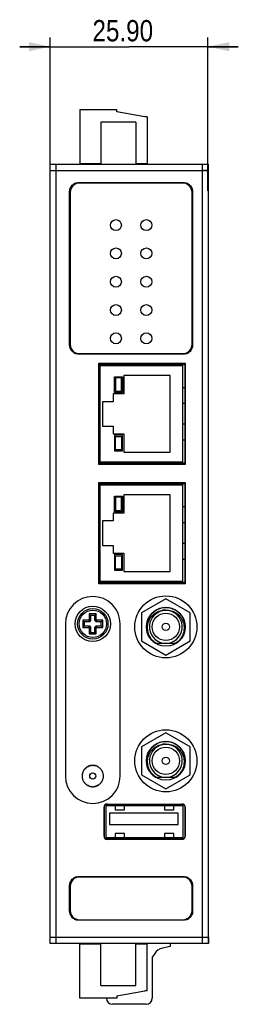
# Model space of a CAD drawing. Header units: millimetres. Extents: x 0 to 841, y 0 to 594.
# Tile 8 of 28: x 346 to 382, y 242 to 403. Entities that reach past the tile are written whole.
import ezdxf

# ---------------------------------------------------------------- set-up
doc = ezdxf.new("R2010")
doc.units = ezdxf.units.MM
doc.header["$LTSCALE"] = 46.255
doc.layers.get('0').update_dxf_attribs({"linetype": 'CONTINUOUS'})
for name, color, linetype in [('111100000100DXF_CONTINUOUS_LINE', 7, 'CONTINUOUS'), ('111121050101DXF_CONTINUOUS_LINE', 7, 'CONTINUOUS'), ('112600508120DXF_CONTINUOUS_LINE', 7, 'CONTINUOUS'), ('112601000400DXF_CONTINUOUS_LINE', 7, 'CONTINUOUS'), ('120400000140DXF_CONTINUOUS_LINE', 7, 'CONTINUOUS'), ('140222101002DXF_CONTINUOUS_LINE', 7, 'CONTINUOUS'), ('BSOPIN-OD3_DXF_CONTINUOUS_LINE', 7, 'CONTINUOUS'), ('DIN_RAIL_TOPDXF_CONTINUOUS_LINE', 7, 'CONTINUOUS'), ('MRC-1002-LTE-JP_EUDXF_DIMENSION', 7, 'CONTINUOUS'), ('NAME-20X28_DXF_CONTINUOUS_LINE', 7, 'CONTINUOUS'), ('NAME-20X7_DXF_CONTINUOUS_LINE', 7, 'CONTINUOUS'), ('PCB-MINIPCIEDXF_CONTINUOUS_LINE', 7, 'CONTINUOUS'), ('SE_P20_CS_19DXF_CONTINUOUS_LINE', 7, 'CONTINUOUS'), ('SIMCARD-DOORDXF_CONTINUOUS_LINE', 7, 'CONTINUOUS'), ('SMA-JACK-CRIDXF_CONTINUOUS_LINE', 7, 'CONTINUOUS'), ('UC-8100-NONLDXF_CONTINUOUS_LINE', 7, 'CONTINUOUS'), ('UC-8100_MOCKDXF_CONTINUOUS_LINE', 7, 'CONTINUOUS')]:
    doc.layers.add(name, color=color, linetype=linetype)
doc.styles.get("Standard").update_dxf_attribs({"font": 'txt', "width": 0.85})
doc.dimstyles.new('DIMSTYLE_1', dxfattribs={"dimtxt": 3.5, "dimasz": 3.5, "dimexe": 1.5, "dimexo": 1, "dimgap": 0.875, "dimtad": 1, "dimzin": 0, "dimdsep": 46, "dimtxsty": 'Standard', "dimblk": '_FILLED', "dimblk1": '_FILLED', "dimblk2": '_FILLED', "dimcen": 0.09, "dimclrt": 1, "dimazin": 0, "dimtp": 0.2, "dimtm": 0.2, "dimtfac": 1, "dimtofl": 0, "dimtmove": 0, "dimatfit": 3, "dimldrblk": '_FILLED', "dimfxl": 0, "dimtolj": 1, "dimtzin": 0, "dimarcsym": 0})

# ---------------------------------------------------------------- blocks, each defined once
blk = doc.blocks.new('_FILLED')
at = {"color": 0, "linetype": 'ByBlock'}
blk.add_solid([(0, 0), (-1, 0.214), (-1, -0.214)], dxfattribs=at)
blk = doc.blocks.new('*D1')
at = {"layer": 'MRC-1002-LTE-JP_EUDXF_DIMENSION', "color": 3, "linetype": 'Continuous'}
for p, q in [((350.85, 379.45), (350.85, 400.36)), ((376.75, 375.18), (376.75, 400.36)), ((350.85, 398.86), (345.85, 398.86)), ((345.85, 398.86), (363.8, 398.86)), ((381.75, 398.86), (363.8, 398.86)), ((376.75, 398.86), (381.75, 398.86))]:
    blk.add_line(p, q, dxfattribs=at)
at = {"layer": 'MRC-1002-LTE-JP_EUDXF_DIMENSION', "color": 3, "linetype": 'Continuous', "xscale": 3.5, "yscale": 3.5, "zscale": 3.5}
blk.add_blockref('_FILLED', (350.85, 398.86), dxfattribs=at)
at = {"layer": 'MRC-1002-LTE-JP_EUDXF_DIMENSION', "color": 3, "linetype": 'Continuous', "xscale": 3.5, "yscale": 3.5, "zscale": 3.5, "rotation": 180}
blk.add_blockref('_FILLED', (376.75, 398.86), dxfattribs=at)
at = {"layer": 'MRC-1002-LTE-JP_EUDXF_DIMENSION', "color": 1, "linetype": 'Continuous', "insert": (362.78, 403.24), "char_height": 3.5, "width": 14.875, "attachment_point": 2, "line_spacing_factor": 0.9}
blk.add_mtext('25.90', dxfattribs=at)

msp = doc.modelspace()

# ---------------------------------------------------------------- linework, layer by layer
at = {"layer": '111100000100DXF_CONTINUOUS_LINE', "color": 7, "linetype": 'Continuous'}
for p, q in [((355.697, 388.548), (355.697, 379.648)), ((355.697, 388.548), (361.797, 388.548)), ((361.797, 388.148), (361.797, 388.548)), ((366.397, 387.348), (361.797, 388.148)), ((366.797, 387.348), (366.397, 387.348)), ((366.797, 387.348), (366.797, 379.648)), ((359.197, 386.448), (359.197, 379.548)), ((364.897, 386.448), (359.197, 386.448)), ((364.897, 386.448), (364.897, 379.548)), ((355.697, 379.648), (359.197, 379.648)), ((364.897, 379.648), (366.797, 379.648))]:
    msp.add_line(p, q, dxfattribs=at)
at = {"layer": '111121050101DXF_CONTINUOUS_LINE', "color": 7, "linetype": 'Continuous'}
for p, q in [((359.197, 251.448), (355.697, 251.448)), ((355.697, 242.548), (355.697, 251.448)), ((359.197, 244.648), (359.197, 251.548)), ((364.897, 244.648), (364.897, 251.548)), ((366.797, 251.448), (364.897, 251.448)), ((366.797, 243.748), (366.797, 251.448)), ((359.197, 244.648), (364.897, 244.648)), ((361.797, 242.948), (366.397, 243.748)), ((361.797, 242.948), (361.797, 242.548)), ((366.797, 243.748), (366.397, 243.748)), ((361.797, 242.548), (355.697, 242.548))]:
    msp.add_line(p, q, dxfattribs=at)
at = {"layer": '112600508120DXF_CONTINUOUS_LINE', "color": 40, "linetype": 'Continuous'}
for p, q in [((358.847, 330.448), (358.847, 346.648)), ((358.847, 346.648), (372.947, 346.648)), ((372.947, 346.648), (372.947, 330.448)), ((372.947, 330.448), (358.847, 330.448)), ((358.847, 310.848), (358.847, 327.048)), ((358.847, 327.048), (372.947, 327.048)), ((372.947, 327.048), (372.947, 310.848)), ((372.947, 310.848), (358.847, 310.848))]:
    msp.add_line(p, q, dxfattribs=at)
at = {"layer": '112600508120DXF_CONTINUOUS_LINE', "color": 7, "linetype": 'Continuous'}
for p, q in [((359.047, 330.248), (359.047, 346.848)), ((372.647, 346.448), (359.047, 346.448)), ((372.647, 330.648), (372.647, 346.448)), ((359.047, 345.863), (358.847, 345.863)), ((359.047, 345.463), (358.847, 345.463)), ((359.047, 344.563), (358.847, 344.563)), ((361.397, 342.048), (361.397, 344.648)), ((361.397, 344.648), (362.747, 344.648)), ((362.747, 344.648), (362.747, 342.048)), ((362.947, 344.848), (362.947, 341.848)), ((370.547, 344.848), (362.947, 344.848)), ((370.547, 332.248), (370.547, 344.848)), ((359.047, 342.923), (358.847, 342.923)), ((361.597, 344.448), (361.597, 342.248)), ((362.547, 344.448), (361.597, 344.448)), ((362.547, 342.248), (362.547, 344.448)), ((359.047, 342.023), (358.847, 342.023)), ((361.197, 341.848), (361.197, 340.548)), ((362.947, 341.848), (361.197, 341.848)), ((362.747, 342.048), (361.397, 342.048)), ((361.597, 342.248), (362.547, 342.248)), ((373.047, 342.848), (372.647, 342.848)), ((359.047, 341.273), (358.847, 341.273)), ((359.047, 340.903), (358.847, 340.903)), ((359.047, 340.003), (358.847, 340.003)), ((359.447, 340.548), (359.447, 336.548)), ((361.197, 340.548), (359.447, 340.548)), ((373.047, 340.248), (372.647, 340.248)), ((359.047, 339.633), (358.847, 339.633)), ((359.047, 338.733), (358.847, 338.733)), ((359.047, 338.363), (358.847, 338.363)), ((359.047, 337.463), (358.847, 337.463)), ((359.047, 337.093), (358.847, 337.093)), ((359.447, 336.548), (361.197, 336.548)), ((361.197, 336.548), (361.197, 335.248)), ((373.047, 336.848), (372.647, 336.848)), ((359.047, 336.193), (358.847, 336.193)), ((359.047, 335.823), (358.847, 335.823)), ((359.047, 335.073), (358.847, 335.073)), ((361.197, 335.248), (362.947, 335.248)), ((361.397, 335.048), (361.397, 332.448)), ((362.747, 335.048), (361.397, 335.048)), ((361.597, 332.648), (361.597, 334.848)), ((361.597, 334.848), (362.547, 334.848)), ((362.547, 334.848), (362.547, 332.648)), ((362.747, 332.448), (362.747, 335.048)), ((362.947, 335.248), (362.947, 332.248)), ((359.047, 334.173), (358.847, 334.173)), ((373.047, 334.248), (372.647, 334.248)), ((359.047, 332.533), (358.847, 332.533)), ((359.047, 331.633), (358.847, 331.633)), ((361.397, 332.448), (362.747, 332.448)), ((362.547, 332.648), (361.597, 332.648)), ((362.947, 332.248), (370.547, 332.248)), ((359.047, 331.233), (358.847, 331.233)), ((359.047, 330.648), (372.647, 330.648)), ((359.047, 310.648), (359.047, 327.248)), ((372.647, 326.848), (359.047, 326.848)), ((372.647, 311.048), (372.647, 326.848)), ((359.047, 326.263), (358.847, 326.263)), ((359.047, 325.863), (358.847, 325.863)), ((362.947, 325.248), (362.947, 322.248)), ((370.547, 325.248), (362.947, 325.248)), ((370.547, 312.648), (370.547, 325.248)), ((359.047, 324.963), (358.847, 324.963)), ((361.397, 322.448), (361.397, 325.048)), ((361.397, 325.048), (362.747, 325.048)), ((361.597, 324.848), (361.597, 322.648)), ((362.547, 324.848), (361.597, 324.848)), ((362.547, 322.648), (362.547, 324.848)), ((362.747, 325.048), (362.747, 322.448)), ((359.047, 323.323), (358.847, 323.323)), ((359.047, 322.423), (358.847, 322.423)), ((361.197, 322.248), (361.197, 320.948)), ((362.947, 322.248), (361.197, 322.248)), ((362.747, 322.448), (361.397, 322.448)), ((361.597, 322.648), (362.547, 322.648)), ((373.047, 323.248), (372.647, 323.248)), ((359.047, 321.673), (358.847, 321.673)), ((359.047, 321.303), (358.847, 321.303)), ((359.047, 320.403), (358.847, 320.403)), ((359.447, 320.948), (359.447, 316.948)), ((361.197, 320.948), (359.447, 320.948)), ((373.047, 320.648), (372.647, 320.648)), ((359.047, 320.033), (358.847, 320.033)), ((359.047, 319.133), (358.847, 319.133)), ((359.047, 318.763), (358.847, 318.763)), ((359.047, 317.863), (358.847, 317.863)), ((359.047, 317.493), (358.847, 317.493)), ((373.047, 317.248), (372.647, 317.248)), ((359.047, 316.593), (358.847, 316.593)), ((359.047, 316.223), (358.847, 316.223)), ((359.047, 315.473), (358.847, 315.473)), ((359.447, 316.948), (361.197, 316.948)), ((361.197, 316.948), (361.197, 315.648)), ((361.197, 315.648), (362.947, 315.648)), ((361.397, 315.448), (361.397, 312.848)), ((362.747, 315.448), (361.397, 315.448)), ((362.747, 312.848), (362.747, 315.448)), ((362.947, 315.648), (362.947, 312.648)), ((359.047, 314.573), (358.847, 314.573)), ((361.597, 313.048), (361.597, 315.248)), ((361.597, 315.248), (362.547, 315.248)), ((362.547, 315.248), (362.547, 313.048)), ((373.047, 314.648), (372.647, 314.648)), ((359.047, 312.933), (358.847, 312.933)), ((361.397, 312.848), (362.747, 312.848)), ((362.547, 313.048), (361.597, 313.048)), ((362.947, 312.648), (370.547, 312.648)), ((359.047, 312.033), (358.847, 312.033)), ((359.047, 311.633), (358.847, 311.633)), ((359.047, 311.048), (372.647, 311.048))]:
    msp.add_line(p, q, dxfattribs=at)
at = {"layer": '112601000400DXF_CONTINUOUS_LINE', "color": 40, "linetype": 'Continuous'}
for p, q in [((359.747, 268.939), (359.747, 274.157)), ((359.988, 274.398), (372.706, 274.398)), ((372.947, 274.157), (372.947, 268.939)), ((372.706, 268.698), (359.988, 268.698))]:
    msp.add_line(p, q, dxfattribs=at)
at = {"layer": '112601000400DXF_CONTINUOUS_LINE', "color": 7, "linetype": 'Continuous'}
for p, q in [((372.697, 274.148), (359.997, 274.148)), ((359.997, 274.148), (359.997, 268.948)), ((361.504, 274.148), (361.504, 273.499)), ((361.504, 273.499), (363.051, 273.499)), ((363.051, 273.499), (363.051, 274.148)), ((369.609, 274.148), (369.609, 273.499)), ((369.609, 273.499), (371.156, 273.499)), ((371.156, 273.499), (371.156, 274.148)), ((372.697, 268.948), (372.697, 274.148)), ((371.862, 272.961), (360.596, 272.961)), ((360.596, 272.961), (360.596, 271.111)), ((371.862, 271.111), (371.862, 272.961)), ((360.596, 271.111), (371.862, 271.111)), ((359.997, 268.948), (372.697, 268.948)), ((363.051, 269.597), (361.504, 269.597)), ((361.504, 269.597), (361.504, 268.948)), ((363.051, 268.948), (363.051, 269.597)), ((371.156, 269.597), (369.609, 269.597)), ((369.609, 269.597), (369.609, 268.948)), ((371.156, 268.948), (371.156, 269.597))]:
    msp.add_line(p, q, dxfattribs=at)
at = {"layer": '120400000140DXF_CONTINUOUS_LINE', "color": 7, "linetype": 'Continuous'}
for p, q in [((357.497, 379.648), (357.497, 379.548)), ((358.997, 379.648), (358.997, 379.548))]:
    msp.add_line(p, q, dxfattribs=at)
at = {"layer": '140222101002DXF_CONTINUOUS_LINE', "color": 7, "linetype": 'Continuous'}
for p, q in [((356.216, 304.629), (356.216, 303.467)), ((356.216, 304.629), (356.216, 303.467)), ((356.216, 304.629), (356.447, 304.398)), ((356.216, 304.629), (356.447, 304.398)), ((357.201, 304.629), (356.216, 304.629)), ((357.201, 304.629), (356.216, 304.629)), ((356.447, 304.398), (356.447, 303.698)), ((356.447, 304.398), (356.447, 303.698)), ((357.297, 304.398), (356.447, 304.398)), ((357.297, 304.398), (356.447, 304.398)), ((357.201, 304.629), (357.266, 304.694)), ((357.201, 304.629), (357.266, 304.694)), ((357.297, 304.398), (357.201, 304.629)), ((357.297, 304.398), (357.201, 304.629)), ((357.266, 305.679), (357.266, 304.694)), ((357.266, 305.679), (357.266, 304.694)), ((357.266, 305.679), (357.497, 305.448)), ((357.266, 305.679), (357.497, 305.448)), ((358.428, 305.679), (357.266, 305.679)), ((358.428, 305.679), (357.266, 305.679)), ((357.497, 304.598), (357.266, 304.694)), ((357.497, 304.598), (357.266, 304.694)), ((357.497, 304.598), (357.297, 304.398)), ((357.497, 304.598), (357.297, 304.398)), ((357.497, 305.448), (357.497, 304.598)), ((357.497, 305.448), (357.497, 304.598)), ((358.197, 305.448), (357.497, 305.448)), ((358.197, 305.448), (357.497, 305.448)), ((358.428, 305.679), (358.197, 305.448)), ((358.428, 305.679), (358.197, 305.448)), ((358.197, 304.598), (358.197, 305.448)), ((358.197, 304.598), (358.197, 305.448)), ((358.197, 304.598), (358.428, 304.694)), ((358.197, 304.598), (358.428, 304.694)), ((358.397, 304.398), (358.197, 304.598)), ((358.397, 304.398), (358.197, 304.598)), ((358.397, 304.398), (358.492, 304.629)), ((358.397, 304.398), (358.492, 304.629)), ((359.247, 304.398), (358.397, 304.398)), ((359.247, 304.398), (358.397, 304.398)), ((358.428, 304.694), (358.428, 305.679)), ((358.428, 304.694), (358.428, 305.679)), ((358.428, 304.694), (358.492, 304.629)), ((358.428, 304.694), (358.492, 304.629)), ((359.478, 304.629), (358.492, 304.629)), ((359.478, 304.629), (358.492, 304.629)), ((359.478, 304.629), (359.247, 304.398)), ((359.478, 304.629), (359.247, 304.398)), ((359.247, 303.698), (359.247, 304.398)), ((359.247, 303.698), (359.247, 304.398)), ((359.478, 303.467), (359.478, 304.629)), ((359.478, 303.467), (359.478, 304.629)), ((356.216, 303.467), (356.447, 303.698)), ((356.216, 303.467), (356.447, 303.698)), ((356.216, 303.467), (357.201, 303.467)), ((356.216, 303.467), (357.201, 303.467)), ((356.447, 303.698), (357.297, 303.698)), ((356.447, 303.698), (357.297, 303.698)), ((357.297, 303.698), (357.201, 303.467)), ((357.297, 303.698), (357.201, 303.467)), ((357.266, 303.402), (357.201, 303.467)), ((357.266, 303.402), (357.201, 303.467)), ((357.497, 303.498), (357.266, 303.402)), ((357.497, 303.498), (357.266, 303.402)), ((357.266, 303.402), (357.266, 302.417)), ((357.266, 303.402), (357.266, 302.417)), ((357.266, 302.417), (357.497, 302.648)), ((357.266, 302.417), (357.497, 302.648)), ((357.297, 303.698), (357.497, 303.498)), ((357.297, 303.698), (357.497, 303.498)), ((357.497, 303.498), (357.497, 302.648)), ((357.497, 303.498), (357.497, 302.648)), ((357.497, 302.648), (358.197, 302.648)), ((357.497, 302.648), (358.197, 302.648)), ((358.197, 303.498), (358.397, 303.698)), ((358.197, 303.498), (358.397, 303.698)), ((358.197, 302.648), (358.197, 303.498)), ((358.197, 302.648), (358.197, 303.498)), ((358.197, 303.498), (358.428, 303.402)), ((358.197, 303.498), (358.428, 303.402)), ((358.428, 302.417), (358.197, 302.648)), ((358.428, 302.417), (358.197, 302.648)), ((358.397, 303.698), (358.492, 303.467)), ((358.397, 303.698), (358.492, 303.467)), ((358.397, 303.698), (359.247, 303.698)), ((358.397, 303.698), (359.247, 303.698)), ((358.492, 303.467), (358.428, 303.402)), ((358.492, 303.467), (358.428, 303.402)), ((358.428, 302.417), (358.428, 303.402)), ((358.428, 302.417), (358.428, 303.402)), ((358.492, 303.467), (359.478, 303.467)), ((358.492, 303.467), (359.478, 303.467)), ((359.478, 303.467), (359.247, 303.698)), ((359.478, 303.467), (359.247, 303.698)), ((357.266, 302.417), (358.428, 302.417)), ((357.266, 302.417), (358.428, 302.417))]:
    msp.add_line(p, q, dxfattribs=at)
for radius in [2.5, 2.5, 2.25, 2.25]:
    msp.add_circle((357.847, 304.048), radius, dxfattribs=at)
at = {"layer": 'BSOPIN-OD3_DXF_CONTINUOUS_LINE', "color": 7, "linetype": 'Continuous'}
for p, q in [((356.317, 279.898), (356.375, 279.898)), ((356.375, 279.898), (356.346, 279.948)), ((356.397, 280.028), (356.454, 280.023)), ((356.454, 280.023), (356.43, 280.075)), ((356.488, 280.151), (356.545, 280.141)), ((356.545, 280.141), (356.525, 280.195)), ((356.589, 280.265), (356.645, 280.25)), ((356.645, 280.25), (356.63, 280.306)), ((356.7, 280.37), (356.754, 280.35)), ((356.754, 280.35), (356.744, 280.407)), ((356.82, 280.465), (356.872, 280.441)), ((356.867, 280.498), (356.872, 280.441)), ((356.947, 280.549), (356.997, 280.52)), ((356.997, 280.578), (356.997, 280.52)), ((357.081, 280.622), (357.128, 280.589)), ((357.133, 280.646), (357.128, 280.589)), ((357.221, 280.682), (357.265, 280.646)), ((357.275, 280.702), (357.265, 280.646)), ((357.366, 280.731), (357.407, 280.69)), ((357.422, 280.746), (357.407, 280.69)), ((357.515, 280.766), (357.552, 280.722)), ((357.571, 280.776), (357.552, 280.722)), ((357.666, 280.789), (357.699, 280.742)), ((357.723, 280.794), (357.699, 280.742)), ((357.818, 280.798), (357.847, 280.748)), ((357.876, 280.798), (357.847, 280.748)), ((357.971, 280.794), (357.995, 280.742)), ((358.028, 280.789), (357.995, 280.742)), ((358.122, 280.776), (358.142, 280.722)), ((358.179, 280.766), (358.142, 280.722)), ((358.272, 280.746), (358.287, 280.69)), ((358.327, 280.731), (358.287, 280.69)), ((358.418, 280.702), (358.428, 280.646)), ((358.472, 280.682), (358.428, 280.646)), ((358.56, 280.646), (358.565, 280.589)), ((358.565, 280.589), (358.612, 280.622)), ((358.697, 280.578), (358.697, 280.52)), ((358.697, 280.52), (358.747, 280.549)), ((358.827, 280.498), (358.822, 280.441)), ((358.822, 280.441), (358.874, 280.465)), ((358.95, 280.407), (358.94, 280.35)), ((358.94, 280.35), (358.994, 280.37)), ((359.064, 280.306), (359.049, 280.25)), ((359.049, 280.25), (359.104, 280.265)), ((359.169, 280.195), (359.149, 280.141)), ((359.149, 280.141), (359.206, 280.151)), ((359.264, 280.075), (359.239, 280.023)), ((359.297, 280.028), (359.239, 280.023)), ((359.348, 279.948), (359.319, 279.898)), ((359.377, 279.898), (359.319, 279.898)), ((356.097, 279.077), (356.147, 279.048)), ((356.097, 279.019), (356.147, 279.048)), ((356.101, 279.172), (356.153, 279.196)), ((356.101, 278.924), (356.153, 278.9)), ((356.106, 279.229), (356.153, 279.196)), ((356.106, 278.867), (356.153, 278.9)), ((356.119, 279.324), (356.173, 279.343)), ((356.119, 278.773), (356.173, 278.753)), ((356.129, 279.38), (356.173, 279.343)), ((356.129, 278.716), (356.173, 278.753)), ((356.149, 279.473), (356.205, 279.488)), ((356.149, 278.623), (356.205, 278.608)), ((356.164, 279.529), (356.205, 279.488)), ((356.164, 278.567), (356.205, 278.608)), ((356.193, 279.62), (356.249, 279.63)), ((356.193, 278.477), (356.249, 278.467)), ((356.212, 279.674), (356.249, 279.63)), ((356.212, 278.423), (356.249, 278.467)), ((356.249, 279.762), (356.306, 279.767)), ((356.249, 278.335), (356.306, 278.33)), ((356.306, 279.767), (356.273, 279.814)), ((356.273, 278.283), (356.306, 278.33)), ((359.42, 279.814), (359.388, 279.767)), ((359.445, 279.762), (359.388, 279.767)), ((359.445, 278.335), (359.388, 278.33)), ((359.388, 278.33), (359.42, 278.283)), ((359.481, 279.674), (359.444, 279.63)), ((359.501, 279.62), (359.444, 279.63)), ((359.501, 278.477), (359.444, 278.467)), ((359.481, 278.423), (359.444, 278.467)), ((359.53, 279.529), (359.489, 279.488)), ((359.544, 279.473), (359.489, 279.488)), ((359.544, 278.623), (359.489, 278.608)), ((359.53, 278.567), (359.489, 278.608)), ((359.565, 279.38), (359.521, 279.343)), ((359.575, 279.324), (359.521, 279.343)), ((359.575, 278.773), (359.521, 278.753)), ((359.565, 278.716), (359.521, 278.753)), ((359.587, 279.229), (359.54, 279.196)), ((359.592, 279.172), (359.54, 279.196)), ((359.592, 278.924), (359.54, 278.9)), ((359.587, 278.867), (359.54, 278.9)), ((359.597, 279.077), (359.547, 279.048)), ((359.597, 279.019), (359.547, 279.048)), ((356.317, 278.198), (356.375, 278.198)), ((356.346, 278.148), (356.375, 278.198)), ((356.397, 278.068), (356.454, 278.073)), ((356.43, 278.021), (356.454, 278.073)), ((356.545, 277.955), (356.488, 277.945)), ((356.525, 277.901), (356.545, 277.955)), ((356.645, 277.846), (356.589, 277.831)), ((356.63, 277.79), (356.645, 277.846)), ((356.754, 277.746), (356.7, 277.726)), ((356.744, 277.689), (356.754, 277.746)), ((356.872, 277.656), (356.82, 277.631)), ((356.867, 277.598), (356.872, 277.656)), ((356.997, 277.576), (356.947, 277.547)), ((356.997, 277.518), (356.997, 277.576)), ((357.128, 277.507), (357.081, 277.474)), ((357.133, 277.45), (357.128, 277.507)), ((357.221, 277.414), (357.265, 277.451)), ((357.275, 277.394), (357.265, 277.451)), ((357.366, 277.365), (357.407, 277.406)), ((357.422, 277.351), (357.407, 277.406)), ((357.515, 277.33), (357.552, 277.374)), ((357.571, 277.32), (357.552, 277.374)), ((357.666, 277.307), (357.699, 277.355)), ((357.723, 277.302), (357.699, 277.355)), ((357.818, 277.298), (357.847, 277.348)), ((357.876, 277.298), (357.847, 277.348)), ((357.971, 277.302), (357.995, 277.355)), ((358.028, 277.307), (357.995, 277.355)), ((358.122, 277.32), (358.142, 277.374)), ((358.179, 277.33), (358.142, 277.374)), ((358.272, 277.351), (358.287, 277.406)), ((358.327, 277.365), (358.287, 277.406)), ((358.418, 277.394), (358.428, 277.451)), ((358.472, 277.414), (358.428, 277.451)), ((358.56, 277.45), (358.565, 277.507)), ((358.612, 277.474), (358.565, 277.507)), ((358.747, 277.547), (358.697, 277.576)), ((358.697, 277.518), (358.697, 277.576)), ((358.874, 277.631), (358.822, 277.656)), ((358.827, 277.598), (358.822, 277.656)), ((358.994, 277.726), (358.94, 277.746)), ((358.94, 277.746), (358.95, 277.689)), ((359.104, 277.831), (359.049, 277.846)), ((359.049, 277.846), (359.064, 277.79)), ((359.206, 277.945), (359.149, 277.955)), ((359.149, 277.955), (359.169, 277.901)), ((359.297, 278.068), (359.239, 278.073)), ((359.239, 278.073), (359.264, 278.021)), ((359.377, 278.198), (359.319, 278.198)), ((359.319, 278.198), (359.348, 278.148))]:
    msp.add_line(p, q, dxfattribs=at)
for start, end in [(150.94072, 154.05928), (145.94072, 149.05928), (140.94072, 144.05928), (135.94072, 139.05928), (130.94072, 134.05928), (125.94072, 129.05928), (120.94072, 124.05928), (115.94072, 119.05928), (110.94072, 114.05928), (105.94072, 109.05928), (100.94072, 104.05928), (95.94072, 99.05928), (90.94072, 94.05928), (85.94072, 89.05928), (80.94072, 84.05928), (75.94072, 79.05928), (70.94072, 74.05928), (65.94072, 69.05928), (60.94072, 64.05928), (55.94072, 59.05928), (50.94072, 54.05928), (45.94072, 49.05928), (40.94072, 44.05928), (35.94072, 39.05928), (30.94072, 34.05928), (25.94072, 29.05928), (175.94072, 179.05928), (180.94072, 184.05928), (170.94072, 174.05928), (185.94072, 189.05928), (165.94072, 169.05928), (190.94072, 194.05928), (160.94072, 164.05928), (195.94072, 199.05928), (155.94072, 159.05928), (200.94072, 204.05928), (205.94072, 209.05928), (330.94072, 334.05928), (20.94072, 24.05928), (335.94072, 339.05928), (15.94072, 19.05928), (340.94072, 344.05928), (10.94072, 14.05928), (345.94072, 349.05928), (5.94072, 9.05928), (350.94072, 354.05928), (0.94072, 4.05928), (355.94072, 359.05928), (210.94072, 214.05928), (215.94072, 219.05928), (220.94072, 224.05928), (225.94072, 229.05928), (230.94072, 234.05928), (235.94072, 239.05928), (240.94072, 244.05928), (245.94072, 249.05928), (250.94072, 254.05928), (255.94072, 259.05928), (260.94072, 264.05928), (265.94072, 269.05928), (270.94072, 274.05928), (275.94072, 279.05928), (280.94072, 284.05928), (285.94072, 289.05928), (290.94072, 294.05928), (295.94072, 299.05928), (300.94072, 304.05928), (305.94072, 309.05928), (310.94072, 314.05928), (315.94072, 319.05928), (320.94072, 324.05928), (325.94072, 329.05928)]:
    msp.add_arc((357.847, 279.048), 1.75, start, end, dxfattribs=at)
at = {"layer": 'DIN_RAIL_TOPDXF_CONTINUOUS_LINE', "color": 7, "linetype": 'Continuous'}
for p, q in [((357.147, 251.448), (357.147, 251.548)), ((370.547, 251.048), (369.274, 250.774)), ((370.547, 251.548), (370.547, 251.048)), ((367.616, 249.226), (367.616, 242.55)), ((368.015, 249.903), (367.648, 249.335)), ((366.616, 241.55), (361.077, 241.55))]:
    msp.add_line(p, q, dxfattribs=at)
for centre, radius, start, end in [((369.695, 248.818), 2, 102.17062, 147.17062), ((367.816, 249.226), 0.2, 147.17062, 180), ((361.077, 242.55), 1, 180, 270), ((366.616, 242.55), 1, 270, 360)]:
    msp.add_arc(centre, radius, start, end, dxfattribs=at)
at = {"layer": 'NAME-20X28_DXF_CONTINUOUS_LINE', "color": 7, "linetype": 'Continuous'}
for p, q in [((372.647, 376.448), (355.647, 376.448)), ((354.147, 374.948), (354.147, 349.948)), ((374.147, 349.948), (374.147, 374.948)), ((355.647, 348.448), (372.647, 348.448))]:
    msp.add_line(p, q, dxfattribs=at)
for centre in [(361.647, 369.548), (366.647, 369.548), (361.647, 364.898), (366.647, 364.898), (361.647, 360.248), (366.647, 360.248), (361.647, 355.598), (366.647, 355.598), (361.647, 350.948), (366.647, 350.948)]:
    msp.add_circle(centre, 0.9, dxfattribs=at)
for centre, start, end in [((355.647, 374.948), 90, 180), ((372.647, 374.948), 0, 90), ((355.647, 349.948), 180, 270), ((372.647, 349.948), 270, 360)]:
    msp.add_arc(centre, 1.5, start, end, dxfattribs=at)
at = {"layer": 'NAME-20X7_DXF_CONTINUOUS_LINE', "color": 7, "linetype": 'Continuous'}
for p, q in [((372.647, 262.448), (355.647, 262.448)), ((354.147, 260.948), (354.147, 256.948)), ((374.147, 256.948), (374.147, 260.948)), ((355.647, 255.448), (372.647, 255.448))]:
    msp.add_line(p, q, dxfattribs=at)
for centre, start, end in [((355.647, 260.948), 90, 180), ((372.647, 260.948), 0, 90), ((355.647, 256.948), 180, 270), ((372.647, 256.948), 270, 360)]:
    msp.add_arc(centre, 1.5, start, end, dxfattribs=at)
at = {"layer": 'PCB-MINIPCIEDXF_CONTINUOUS_LINE', "color": 7, "linetype": 'Continuous'}
for p, q in [((363.447, 311.048), (363.447, 310.648)), ((364.447, 311.048), (364.447, 310.648)), ((366.847, 311.048), (366.847, 310.648))]:
    msp.add_line(p, q, dxfattribs=at)
at = {"layer": 'SE_P20_CS_19DXF_CONTINUOUS_LINE', "color": 7, "linetype": 'Continuous'}
for p, q in [((363.447, 310.648), (363.447, 311.048)), ((364.447, 310.648), (364.447, 311.048))]:
    msp.add_line(p, q, dxfattribs=at)
at = {"layer": 'SIMCARD-DOORDXF_CONTINUOUS_LINE', "color": 7, "linetype": 'Continuous'}
for p, q in [((353.347, 304.048), (353.347, 279.048)), ((362.347, 279.048), (362.347, 304.048))]:
    msp.add_line(p, q, dxfattribs=at)
for centre, radius in [((357.847, 304.048), 2.9), ((357.847, 279.048), 0.5)]:
    msp.add_circle(centre, radius, dxfattribs=at)
for centre, start, end in [((357.847, 304.048), 0, 180), ((357.847, 279.048), 180, 360)]:
    msp.add_arc(centre, 4.5, start, end, dxfattribs=at)
at = {"layer": 'SMA-JACK-CRIDXF_CONTINUOUS_LINE', "color": 7, "linetype": 'Continuous'}
for p, q in [((369.847, 308.167), (365.847, 305.857)), ((373.847, 305.857), (369.847, 308.167)), ((365.847, 305.857), (365.847, 301.239)), ((373.847, 301.239), (373.847, 305.857)), ((365.847, 301.239), (369.847, 298.929)), ((368.137, 300.873), (371.557, 300.873)), ((369.847, 298.929), (373.847, 301.239)), ((369.847, 286.167), (365.847, 283.857)), ((373.847, 283.857), (369.847, 286.167)), ((365.847, 283.857), (365.847, 279.239)), ((373.847, 279.239), (373.847, 283.857)), ((365.847, 279.239), (369.847, 276.929)), ((368.137, 278.873), (371.557, 278.873)), ((369.847, 276.929), (373.847, 279.239))]:
    msp.add_line(p, q, dxfattribs=at)
for centre, radius in [((369.847, 303.548), 5.1), ((369.847, 303.548), 3.18), ((369.847, 303.548), 2.25), ((369.847, 303.548), 0.6), ((369.847, 281.548), 5.1), ((369.847, 281.548), 3.18), ((369.847, 281.548), 2.25), ((369.847, 281.548), 0.6)]:
    msp.add_circle(centre, radius, dxfattribs=at)
for centre, radius, start, end in [((369.847, 303.548), 3.175, 302.59284, 237.40716), ((369.847, 303.548), 2.7, 277.803, 262.197), ((369.695, 303.537), 2.765, 97.31218, 97.6838), ((369.696, 303.536), 2.766, 86.86591, 97.31196), ((369.967, 303.456), 3.131, 234.70855, 235.58239), ((369.847, 281.548), 3.175, 302.59284, 237.40716), ((369.847, 281.548), 2.7, 277.803, 262.197), ((369.695, 281.537), 2.765, 97.31218, 97.6838), ((369.696, 281.536), 2.766, 86.86591, 97.31196), ((369.967, 281.456), 3.131, 234.70855, 235.58239)]:
    msp.add_arc(centre, radius, start, end, dxfattribs=at)
for points, knots in [([(368.158, 300.9), (367.919, 301.07), (367.485, 301.479), (367.036, 302.249), (366.824, 303.117), (366.873, 304.009), (367.182, 304.847), (367.728, 305.556), (368.462, 306.065), (369.035, 306.238), (369.326, 306.277)], [0, 0, 0, 0, 0.1249984, 0.2500097, 0.3750451, 0.5000659, 0.6250698, 0.7500625, 0.8750401, 1, 1, 1, 1]), ([(369.847, 306.298), (370.163, 306.316), (370.807, 306.239), (371.674, 305.809), (372.352, 305.118), (372.77, 304.245), (372.888, 303.285), (372.699, 302.336), (372.229, 301.493), (371.757, 301.052), (371.496, 300.873)], [0, 0, 0, 0, 0.1249481, 0.2499165, 0.3749045, 0.4999104, 0.6249334, 0.7499729, 0.8749984, 1, 1, 1, 1]), ([(368.158, 278.9), (367.919, 279.07), (367.485, 279.479), (367.036, 280.249), (366.824, 281.117), (366.873, 282.009), (367.182, 282.847), (367.728, 283.556), (368.462, 284.065), (369.035, 284.238), (369.326, 284.277)], [0, 0, 0, 0, 0.1249984, 0.2500097, 0.3750451, 0.5000659, 0.6250698, 0.7500625, 0.8750401, 1, 1, 1, 1]), ([(369.847, 284.298), (370.163, 284.316), (370.807, 284.239), (371.674, 283.809), (372.352, 283.118), (372.77, 282.245), (372.888, 281.285), (372.699, 280.336), (372.229, 279.493), (371.757, 279.052), (371.496, 278.873)], [0, 0, 0, 0, 0.1249481, 0.2499165, 0.3749045, 0.4999104, 0.6249334, 0.7499729, 0.8749984, 1, 1, 1, 1])]:
    msp.add_open_spline(points, degree=3, knots=knots, dxfattribs=at)
at = {"layer": 'UC-8100-NONLDXF_CONTINUOUS_LINE', "color": 7, "linetype": 'Continuous'}
for p, q in [((350.847, 378.548), (350.847, 379.548)), ((350.847, 379.548), (376.847, 379.548)), ((350.847, 378.548), (376.847, 378.548)), ((351.847, 251.548), (351.847, 379.548)), ((375.847, 251.548), (375.847, 379.548)), ((376.847, 378.548), (376.847, 379.548)), ((350.847, 251.548), (350.847, 378.448)), ((351.847, 378.448), (350.847, 378.448)), ((376.847, 378.448), (375.847, 378.448)), ((376.847, 251.548), (376.847, 378.448)), ((354.18, 375.665), (354.216, 375.738)), ((354.823, 376.361), (354.944, 376.422)), ((355.547, 376.548), (372.747, 376.548)), ((373.364, 376.415), (373.437, 376.379)), ((374.06, 375.772), (374.12, 375.651)), ((354.047, 349.848), (354.047, 375.048)), ((374.247, 375.048), (374.247, 349.848)), ((354.234, 349.124), (354.173, 349.245)), ((354.93, 348.481), (354.856, 348.517)), ((372.747, 348.348), (355.547, 348.348)), ((373.471, 348.535), (373.35, 348.475)), ((374.114, 349.231), (374.078, 349.158)), ((358.847, 330.248), (358.847, 346.848)), ((358.847, 346.848), (373.047, 346.848)), ((373.047, 346.848), (373.047, 330.248)), ((373.047, 330.248), (358.847, 330.248)), ((358.847, 310.648), (358.847, 327.248)), ((358.847, 327.248), (373.047, 327.248)), ((373.047, 327.248), (373.047, 310.648)), ((373.047, 310.648), (358.847, 310.648)), ((359.697, 269.148), (359.697, 273.948)), ((360.197, 274.448), (372.497, 274.448)), ((372.997, 273.948), (372.997, 269.148)), ((372.497, 268.648), (360.197, 268.648)), ((354.823, 262.361), (354.944, 262.422)), ((355.547, 262.548), (372.747, 262.548)), ((373.364, 262.415), (373.437, 262.379)), ((354.047, 256.848), (354.047, 261.048)), ((354.18, 261.665), (354.216, 261.738)), ((374.06, 261.772), (374.12, 261.651)), ((374.247, 261.048), (374.247, 256.848)), ((354.234, 256.124), (354.173, 256.245)), ((374.114, 256.231), (374.078, 256.158)), ((354.93, 255.481), (354.856, 255.517)), ((372.747, 255.348), (355.547, 255.348)), ((373.471, 255.535), (373.35, 255.475)), ((376.847, 252.548), (350.847, 252.548)), ((376.847, 251.548), (350.847, 251.548))]:
    msp.add_line(p, q, dxfattribs=at)
for centre, radius, start, end in [((355.525, 375.054), 1.477, 155.57164, 157.90607), ((355.573, 375.031), 1.531, 148.82331, 152.4792), ((355.568, 375.016), 1.538, 118.97656, 122.39521), ((355.539, 375.075), 1.472, 111.93242, 113.83121), ((372.753, 375.07), 1.477, 65.57164, 67.90607), ((372.73, 375.022), 1.531, 58.82331, 62.4792), ((372.714, 375.027), 1.538, 28.97656, 32.39521), ((372.774, 375.056), 1.472, 21.93242, 23.83121), ((355.52, 349.84), 1.472, 201.93242, 203.83121), ((355.579, 349.869), 1.538, 208.97656, 212.39521), ((355.564, 349.874), 1.531, 238.82331, 242.4792), ((355.541, 349.826), 1.477, 245.57164, 247.90607), ((372.755, 349.821), 1.472, 291.93242, 293.83121), ((372.726, 349.881), 1.538, 298.97656, 302.39521), ((372.72, 349.865), 1.531, 328.82331, 332.4792), ((372.769, 349.842), 1.477, 335.57164, 337.90607), ((360.197, 273.948), 0.5, 90, 180), ((372.497, 273.948), 0.5, 0, 90), ((360.197, 269.148), 0.5, 180, 270), ((372.497, 269.148), 0.5, 270, 360), ((355.568, 261.016), 1.538, 118.97656, 122.39521), ((355.539, 261.075), 1.472, 111.93242, 113.83121), ((372.753, 261.07), 1.477, 65.57164, 67.90607), ((372.73, 261.022), 1.531, 58.82331, 62.4792), ((355.525, 261.054), 1.477, 155.57164, 157.90607), ((355.573, 261.031), 1.531, 148.82331, 152.4792), ((372.714, 261.027), 1.538, 28.97656, 32.39521), ((372.774, 261.056), 1.472, 21.93242, 23.83121), ((355.52, 256.84), 1.472, 201.93242, 203.83121), ((355.579, 256.869), 1.538, 208.97656, 212.39521), ((355.564, 256.874), 1.531, 238.82331, 242.4792), ((372.726, 256.881), 1.538, 298.97656, 302.39521), ((372.72, 256.865), 1.531, 328.82331, 332.4792), ((372.769, 256.842), 1.477, 335.57164, 337.90607), ((355.541, 256.826), 1.477, 245.57164, 247.90607), ((372.755, 256.821), 1.472, 291.93242, 293.83121)]:
    msp.add_arc(centre, radius, start, end, dxfattribs=at)
for points, knots in [([(354.047, 375.048), (354.048, 375.098), (354.058, 375.29), (354.103, 375.479), (354.156, 375.61)], [0, 0, 0, 0, 0.26341, 1, 1, 1, 1]), ([(354.989, 376.441), (355.032, 376.458), (355.211, 376.52), (355.403, 376.545), (355.547, 376.548)], [0, 0, 0, 0, 0.242644, 1, 1, 1, 1]), ([(372.747, 376.548), (372.797, 376.547), (372.988, 376.537), (373.178, 376.492), (373.309, 376.439)], [0, 0, 0, 0, 0.26341, 1, 1, 1, 1]), ([(374.139, 375.606), (374.156, 375.563), (374.219, 375.383), (374.244, 375.192), (374.247, 375.048)], [0, 0, 0, 0, 0.242644, 1, 1, 1, 1]), ([(354.154, 349.29), (354.137, 349.333), (354.074, 349.513), (354.05, 349.704), (354.047, 349.848)], [0, 0, 0, 0, 0.242644, 1, 1, 1, 1]), ([(374.247, 349.848), (374.246, 349.798), (374.235, 349.607), (374.191, 349.417), (374.138, 349.286)], [0, 0, 0, 0, 0.26341, 1, 1, 1, 1]), ([(355.547, 348.348), (355.496, 348.349), (355.305, 348.36), (355.116, 348.404), (354.985, 348.457)], [0, 0, 0, 0, 0.26341, 1, 1, 1, 1]), ([(373.305, 348.456), (373.262, 348.438), (373.082, 348.376), (372.891, 348.351), (372.747, 348.348)], [0, 0, 0, 0, 0.242644, 1, 1, 1, 1]), ([(354.989, 262.441), (355.032, 262.458), (355.211, 262.52), (355.403, 262.545), (355.547, 262.548)], [0, 0, 0, 0, 0.242644, 1, 1, 1, 1]), ([(372.747, 262.548), (372.797, 262.547), (372.988, 262.537), (373.178, 262.492), (373.309, 262.439)], [0, 0, 0, 0, 0.26341, 1, 1, 1, 1]), ([(354.047, 261.048), (354.048, 261.098), (354.058, 261.29), (354.103, 261.479), (354.156, 261.61)], [0, 0, 0, 0, 0.26341, 1, 1, 1, 1]), ([(374.139, 261.606), (374.156, 261.563), (374.219, 261.383), (374.244, 261.192), (374.247, 261.048)], [0, 0, 0, 0, 0.242644, 1, 1, 1, 1]), ([(354.154, 256.29), (354.137, 256.333), (354.074, 256.513), (354.05, 256.704), (354.047, 256.848)], [0, 0, 0, 0, 0.242644, 1, 1, 1, 1]), ([(374.247, 256.848), (374.246, 256.798), (374.235, 256.607), (374.191, 256.417), (374.138, 256.286)], [0, 0, 0, 0, 0.26341, 1, 1, 1, 1]), ([(355.547, 255.348), (355.496, 255.349), (355.305, 255.36), (355.116, 255.404), (354.985, 255.457)], [0, 0, 0, 0, 0.26341, 1, 1, 1, 1]), ([(373.305, 255.456), (373.262, 255.438), (373.082, 255.376), (372.891, 255.351), (372.747, 255.348)], [0, 0, 0, 0, 0.242644, 1, 1, 1, 1])]:
    msp.add_open_spline(points, degree=3, knots=knots, dxfattribs=at)
for points in [[(354.263, 375.824), (354.382, 376.019), (354.55, 376.192), (354.744, 376.314)], [(373.522, 376.332), (373.718, 376.213), (373.89, 376.045), (374.013, 375.851)], [(354.771, 348.565), (354.575, 348.683), (354.403, 348.852), (354.281, 349.045)], [(374.03, 349.073), (373.912, 348.877), (373.743, 348.704), (373.55, 348.582)], [(354.263, 261.824), (354.382, 262.019), (354.55, 262.192), (354.744, 262.314)], [(373.522, 262.332), (373.718, 262.213), (373.89, 262.045), (374.013, 261.851)], [(354.771, 255.565), (354.575, 255.683), (354.403, 255.852), (354.281, 256.045)], [(374.03, 256.073), (373.912, 255.877), (373.743, 255.704), (373.55, 255.582)]]:
    msp.add_open_spline(points, degree=3, dxfattribs=at)
at = {"layer": 'UC-8100_MOCKDXF_CONTINUOUS_LINE', "color": 7, "linetype": 'Continuous'}
for p, q in [((350.847, 378.548), (350.847, 379.548)), ((350.847, 379.548), (376.847, 379.548)), ((350.847, 378.448), (350.847, 378.548)), ((350.847, 378.548), (351.847, 378.548)), ((351.847, 251.548), (351.847, 379.548)), ((351.847, 378.548), (375.847, 378.548)), ((375.847, 251.548), (375.847, 379.548)), ((376.847, 378.548), (375.847, 378.548)), ((376.747, 378.548), (376.747, 378.448)), ((376.847, 378.548), (376.847, 379.548)), ((350.847, 252.548), (350.847, 378.448)), ((351.847, 378.448), (350.847, 378.448)), ((376.847, 378.448), (375.847, 378.448)), ((376.847, 252.548), (376.847, 378.448)), ((354.18, 375.665), (354.216, 375.738)), ((354.823, 376.361), (354.944, 376.422)), ((355.547, 376.548), (372.747, 376.548)), ((373.364, 376.415), (373.437, 376.379)), ((374.06, 375.772), (374.12, 375.651)), ((354.047, 349.848), (354.047, 375.048)), ((374.247, 375.048), (374.247, 349.848)), ((354.234, 349.124), (354.173, 349.245)), ((354.93, 348.481), (354.856, 348.517)), ((372.747, 348.348), (355.547, 348.348)), ((373.471, 348.535), (373.35, 348.475)), ((374.114, 349.231), (374.078, 349.158)), ((358.847, 330.248), (358.847, 346.848)), ((358.847, 346.848), (373.047, 346.848)), ((373.047, 346.848), (373.047, 330.248)), ((373.047, 330.248), (358.847, 330.248)), ((358.847, 310.648), (358.847, 327.248)), ((358.847, 327.248), (373.047, 327.248)), ((373.047, 327.248), (373.047, 310.648)), ((373.047, 310.648), (358.847, 310.648)), ((371.451, 300.809), (368.243, 300.809)), ((371.451, 278.809), (368.243, 278.809)), ((359.697, 269.148), (359.697, 273.948)), ((360.197, 274.448), (372.497, 274.448)), ((372.997, 273.948), (372.997, 269.148)), ((372.497, 268.648), (360.197, 268.648)), ((354.823, 262.361), (354.944, 262.422)), ((355.547, 262.548), (372.747, 262.548)), ((373.364, 262.415), (373.437, 262.379)), ((354.047, 256.848), (354.047, 261.048)), ((354.18, 261.665), (354.216, 261.738)), ((374.06, 261.772), (374.12, 261.651)), ((374.247, 261.048), (374.247, 256.848)), ((354.234, 256.124), (354.173, 256.245)), ((374.114, 256.231), (374.078, 256.158)), ((354.93, 255.481), (354.856, 255.517)), ((372.747, 255.348), (355.547, 255.348)), ((373.471, 255.535), (373.35, 255.475)), ((376.847, 252.548), (350.847, 252.548)), ((350.847, 251.548), (350.847, 252.548)), ((376.847, 252.548), (376.847, 251.548)), ((376.847, 251.548), (350.847, 251.548))]:
    msp.add_line(p, q, dxfattribs=at)
for centre, radius, start, end in [((355.525, 375.054), 1.477, 155.57164, 157.90607), ((355.573, 375.031), 1.531, 148.82331, 152.4792), ((355.568, 375.016), 1.538, 118.97656, 122.39521), ((355.539, 375.075), 1.472, 111.93242, 113.83121), ((372.753, 375.07), 1.477, 65.57164, 67.90607), ((372.73, 375.022), 1.531, 58.82331, 62.4792), ((372.714, 375.027), 1.538, 28.97656, 32.39521), ((372.774, 375.056), 1.472, 21.93242, 23.83121), ((355.52, 349.84), 1.472, 201.93242, 203.83121), ((355.579, 349.869), 1.538, 208.97656, 212.39521), ((355.564, 349.874), 1.531, 238.82331, 242.4792), ((355.541, 349.826), 1.477, 245.57164, 247.90607), ((372.755, 349.821), 1.472, 291.93242, 293.83121), ((372.726, 349.881), 1.538, 298.97656, 302.39521), ((372.72, 349.865), 1.531, 328.82331, 332.4792), ((372.769, 349.842), 1.477, 335.57164, 337.90607), ((360.197, 273.948), 0.5, 90, 180), ((372.497, 273.948), 0.5, 0, 90), ((360.197, 269.148), 0.5, 180, 270), ((372.497, 269.148), 0.5, 270, 360), ((355.568, 261.016), 1.538, 118.97656, 122.39521), ((355.539, 261.075), 1.472, 111.93242, 113.83121), ((372.753, 261.07), 1.477, 65.57164, 67.90607), ((372.73, 261.022), 1.531, 58.82331, 62.4792), ((355.525, 261.054), 1.477, 155.57164, 157.90607), ((355.573, 261.031), 1.531, 148.82331, 152.4792), ((372.714, 261.027), 1.538, 28.97656, 32.39521), ((372.774, 261.056), 1.472, 21.93242, 23.83121), ((355.52, 256.84), 1.472, 201.93242, 203.83121), ((355.579, 256.869), 1.538, 208.97656, 212.39521), ((355.564, 256.874), 1.531, 238.82331, 242.4792), ((372.726, 256.881), 1.538, 298.97656, 302.39521), ((372.72, 256.865), 1.531, 328.82331, 332.4792), ((372.769, 256.842), 1.477, 335.57164, 337.90607), ((355.541, 256.826), 1.477, 245.57164, 247.90607), ((372.755, 256.821), 1.472, 291.93242, 293.83121)]:
    msp.add_arc(centre, radius, start, end, dxfattribs=at)
for points, knots in [([(354.047, 375.048), (354.048, 375.098), (354.058, 375.29), (354.103, 375.479), (354.156, 375.61)], [0, 0, 0, 0, 0.26341, 1, 1, 1, 1]), ([(354.989, 376.441), (355.032, 376.458), (355.211, 376.52), (355.403, 376.545), (355.547, 376.548)], [0, 0, 0, 0, 0.242644, 1, 1, 1, 1]), ([(372.747, 376.548), (372.797, 376.547), (372.988, 376.537), (373.178, 376.492), (373.309, 376.439)], [0, 0, 0, 0, 0.26341, 1, 1, 1, 1]), ([(374.139, 375.606), (374.156, 375.563), (374.219, 375.383), (374.244, 375.192), (374.247, 375.048)], [0, 0, 0, 0, 0.242644, 1, 1, 1, 1]), ([(354.154, 349.29), (354.137, 349.333), (354.074, 349.513), (354.05, 349.704), (354.047, 349.848)], [0, 0, 0, 0, 0.242644, 1, 1, 1, 1]), ([(374.247, 349.848), (374.246, 349.798), (374.235, 349.607), (374.191, 349.417), (374.138, 349.286)], [0, 0, 0, 0, 0.26341, 1, 1, 1, 1]), ([(355.547, 348.348), (355.496, 348.349), (355.305, 348.36), (355.116, 348.404), (354.985, 348.457)], [0, 0, 0, 0, 0.26341, 1, 1, 1, 1]), ([(373.305, 348.456), (373.262, 348.438), (373.082, 348.376), (372.891, 348.351), (372.747, 348.348)], [0, 0, 0, 0, 0.242644, 1, 1, 1, 1]), ([(354.989, 262.441), (355.032, 262.458), (355.211, 262.52), (355.403, 262.545), (355.547, 262.548)], [0, 0, 0, 0, 0.242644, 1, 1, 1, 1]), ([(372.747, 262.548), (372.797, 262.547), (372.988, 262.537), (373.178, 262.492), (373.309, 262.439)], [0, 0, 0, 0, 0.26341, 1, 1, 1, 1]), ([(354.047, 261.048), (354.048, 261.098), (354.058, 261.29), (354.103, 261.479), (354.156, 261.61)], [0, 0, 0, 0, 0.26341, 1, 1, 1, 1]), ([(374.139, 261.606), (374.156, 261.563), (374.219, 261.383), (374.244, 261.192), (374.247, 261.048)], [0, 0, 0, 0, 0.242644, 1, 1, 1, 1]), ([(354.154, 256.29), (354.137, 256.333), (354.074, 256.513), (354.05, 256.704), (354.047, 256.848)], [0, 0, 0, 0, 0.242644, 1, 1, 1, 1]), ([(374.247, 256.848), (374.246, 256.798), (374.235, 256.607), (374.191, 256.417), (374.138, 256.286)], [0, 0, 0, 0, 0.26341, 1, 1, 1, 1]), ([(355.547, 255.348), (355.496, 255.349), (355.305, 255.36), (355.116, 255.404), (354.985, 255.457)], [0, 0, 0, 0, 0.26341, 1, 1, 1, 1]), ([(373.305, 255.456), (373.262, 255.438), (373.082, 255.376), (372.891, 255.351), (372.747, 255.348)], [0, 0, 0, 0, 0.242644, 1, 1, 1, 1])]:
    msp.add_open_spline(points, degree=3, knots=knots, dxfattribs=at)
for points in [[(354.263, 375.824), (354.382, 376.019), (354.55, 376.192), (354.744, 376.314)], [(373.522, 376.332), (373.718, 376.213), (373.89, 376.045), (374.013, 375.851)], [(354.771, 348.565), (354.575, 348.683), (354.403, 348.852), (354.281, 349.045)], [(374.03, 349.073), (373.912, 348.877), (373.743, 348.704), (373.55, 348.582)], [(354.263, 261.824), (354.382, 262.019), (354.55, 262.192), (354.744, 262.314)], [(373.522, 262.332), (373.718, 262.213), (373.89, 262.045), (374.013, 261.851)], [(354.771, 255.565), (354.575, 255.683), (354.403, 255.852), (354.281, 256.045)], [(374.03, 256.073), (373.912, 255.877), (373.743, 255.704), (373.55, 255.582)]]:
    msp.add_open_spline(points, degree=3, dxfattribs=at)

# ---------------------------------------------------------------- dimensions: what is measured, and where the dimension line sits
at = {"layer": 'MRC-1002-LTE-JP_EUDXF_DIMENSION', "color": 3, "linetype": 'Continuous'}
dim = msp.add_linear_dim(base=(376.747, 398.861), p1=(350.847, 378.448), p2=(376.747, 374.179), dimstyle='DIMSTYLE_1', dxfattribs=at)
dim.commit()
dim.dimension.update_dxf_attribs({"geometry": '*D1', "text_midpoint": (362.778, 398.861), "dimtype": 160})

doc.saveas('drawing.dxf')
